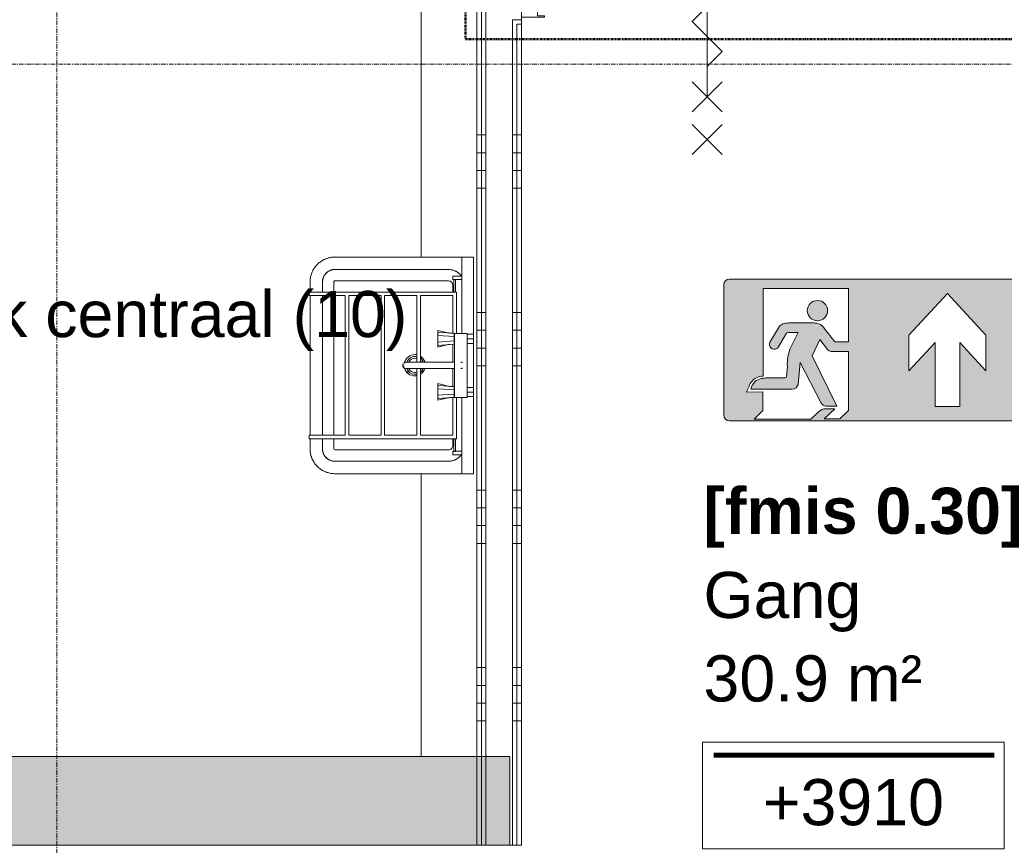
# Model space of a CAD drawing. Header units: millimetres. Extents: x 522 to 75900, y -25803 to 58941.
# Tile 68 of 134: x 40495 to 43267, y 33000 to 35325. Entities that reach past the tile are written whole.
import ezdxf

# ---------------------------------------------------------------- set-up
doc = ezdxf.new("R2010")
doc.units = ezdxf.units.MM
for name, pattern in [('BE_Brand', [10, 5, -2, 1, -2]), ('Dot', [4.7625, 0, -4.7625]), ('Grid Line', [22.225, 12.7, -3.175, 3.175, -3.175])]:
    doc.linetypes.add(name, pattern=pattern)
for name, color, linetype, lineweight in [('00_Algemeen', 7, 'Dot', 9), ('22_Metselwerk', 7, 'Continuous', 9), ('30_Kozijnen-ramen-deuren', 7, 'Continuous', 9), ('42_Dekvloeren en vloersystemen', 7, 'Continuous', 9)]:
    doc.layers.add(name, color=color, linetype=linetype, lineweight=lineweight)
doc.layers.add('51_Binnenriolering', color=7, linetype='Continuous', lineweight=18, true_color=0x7f7f7f)
doc.styles.add('Arial_1', font='arial.ttf', dxfattribs={"height": 130})
doc.styles.add('Arial_B', font='arialbd.ttf', dxfattribs={"height": 130})
pattern_1 = [(180, (41907.5, 34350), (-6e-14, -500), []), (180, (41907.5, 34400), (-6e-14, -500), []), (180, (41907.5, 34450), (-6e-14, -500), []), (180, (41907.5, 34500), (-6e-14, -500), [])]

# ---------------------------------------------------------------- blocks, each defined once
blk = doc.blocks.new('FRA_R12_AWT_CON_Betonwerk_R20_rvt-1-100 - Plattegrond - Begane grond')
at = {"layer": '22_Metselwerk', "true_color": 0xc0c0c0}
for points in [[(40445, 33000), (40755, 33000), (40755, 33250), (40445, 33250), (40445, 33187)], [(41875, 33000), (41875, 33250), (40755, 33250), (40755, 33000), (41798.8, 33000)]]:
    blk.add_hatch(color=9, dxfattribs=at).paths.add_polyline_path(points, flags=0)
at = {"layer": '22_Metselwerk', "lineweight": 13}
for p, q in [((40755, 33250), (40445, 33250)), ((41875, 33250), (40755, 33250)), ((41875, 33000), (41875, 33250)), ((40445, 33000), (40755, 33000)), ((40755, 33000), (41875, 33000))]:
    blk.add_line(p, q, dxfattribs=at)
blk = doc.blocks.new('NLRS_74_PF_UN_uitstortgootsteen_Geberit - uitstortgootsteen_610x460x340mm_300 Basic-5583351-100 - Plattegrond - Begane grond')
at = {"layer": '51_Binnenriolering'}
for p, q in [((-305, 0), (-305, -33)), ((-305, 0), (-270, 0)), ((-88, 0), (-270, 0)), ((62, 0), (-62, 0)), ((270, 0), (88, 0)), ((270, 0), (305, 0)), ((305, -33), (305, 0)), ((-305, -33), (-305, -390)), ((-270, -33), (-305, -33)), ((-270, -33), (-89.8, -33)), ((90, -33), (270, -33)), ((305, -33), (270, -33)), ((305, -390), (305, -33)), ((-270, -390), (-270, -70)), ((-238, -390), (-238, -70)), ((-225.7, -57.7), (-206.5, -57.7)), ((206.5, -57.7), (225.7, -57.7)), ((238, -70), (238, -390)), ((270, -70), (270, -390)), ((-206.5, -393), (-235, -393)), ((196.5, -393), (-196.5, -393)), ((235, -393), (206.5, -393)), ((-206.5, -425), (-235, -425)), ((196.5, -425), (-196.5, -425)), ((235, -425), (206.5, -425)), ((-235, -460), (-206.3, -460)), ((-196.5, -460), (196.5, -460)), ((206.3, -460), (235, -460))]:
    blk.add_line(p, q, dxfattribs=at)
at = {"layer": '51_Binnenriolering', "flags": 128}
for points in [[(-250.7, -33.4), (-252.1, -34.4), (-253.5, -35.5), (-254.9, -36.7), (-256.2, -37.9), (-257.5, -39.1), (-258.7, -40.4), (-259.8, -41.7), (-260.9, -43.1), (-262, -44.6), (-263, -46), (-263.9, -47.6), (-264.8, -49.1), (-265.6, -50.7), (-266.3, -52.3), (-267, -53.9), (-267.6, -55.6), (-268.1, -57.3), (-268.6, -59), (-269, -60.7), (-269.4, -62.5), (-269.6, -64.2), (-269.8, -66), (-269.9, -67.7), (-270, -69.5), (-270, -70)], [(270, -70), (270, -68.2), (269.9, -66.5), (269.7, -64.7), (269.4, -62.9), (269.1, -61.2), (268.7, -59.5), (268.3, -57.7), (267.7, -56.1), (267.2, -54.4), (266.5, -52.7), (265.8, -51.1), (265, -49.5), (264.1, -48), (263.2, -46.4), (262.3, -45), (261.2, -43.5), (260.1, -42.1), (259, -40.8), (257.8, -39.5), (256.6, -38.2), (255.3, -37), (253.9, -35.8), (252.5, -34.7), (251.1, -33.7)], [(-305, -390), (-304.9, -392.8), (-304.8, -395.6), (-304.5, -398.4), (-304.1, -401.2), (-303.6, -403.9), (-303, -406.6), (-302.3, -409.3), (-301.4, -412), (-300.5, -414.7), (-299.5, -417.3), (-298.3, -419.8), (-297.1, -422.3), (-295.7, -424.8), (-294.3, -427.2), (-292.8, -429.5), (-291.1, -431.8), (-289.4, -434), (-287.6, -436.2), (-285.7, -438.2), (-283.8, -440.2), (-281.7, -442.1), (-279.6, -444), (-277.4, -445.7), (-275.1, -447.3), (-272.8, -448.9), (-270.4, -450.4), (-268, -451.7), (-265.5, -453), (-263, -454.2), (-260.4, -455.2), (-257.7, -456.2), (-255.1, -457.1), (-252.4, -457.8), (-249.6, -458.5), (-246.9, -459), (-244.1, -459.4), (-241.3, -459.7), (-238.6, -459.9), (-235.8, -460), (-235, -460)], [(-270, -390), (-270, -391.4), (-269.9, -392.8), (-269.7, -394.2), (-269.6, -395.6), (-269.3, -397), (-269, -398.3), (-268.6, -399.7), (-268.2, -401), (-267.8, -402.3), (-267.2, -403.6), (-266.7, -404.9), (-266, -406.2), (-265.4, -407.4), (-264.7, -408.6), (-263.9, -409.8), (-263.1, -410.9), (-262.2, -412), (-261.3, -413.1), (-260.4, -414.1), (-259.4, -415.1), (-258.4, -416.1), (-257.3, -417), (-256.2, -417.8), (-255.1, -418.7), (-253.9, -419.5), (-252.7, -420.2), (-251.5, -420.9), (-250.2, -421.5), (-249, -422.1), (-247.7, -422.6), (-246.4, -423.1), (-245, -423.5), (-243.7, -423.9), (-242.3, -424.2), (-240.9, -424.5), (-239.6, -424.7), (-238.2, -424.9), (-236.8, -425), (-235.4, -425), (-235, -425)], [(235, -425), (236.4, -425), (237.8, -424.9), (239.2, -424.7), (240.6, -424.6), (242, -424.3), (243.3, -424), (244.7, -423.6), (246, -423.2), (247.3, -422.8), (248.6, -422.2), (249.9, -421.7), (251.2, -421), (252.4, -420.4), (253.6, -419.7), (254.8, -418.9), (255.9, -418.1), (257, -417.2), (258.1, -416.3), (259.1, -415.4), (260.1, -414.4), (261.1, -413.4), (262, -412.3), (262.8, -411.2), (263.7, -410.1), (264.5, -408.9), (265.2, -407.7), (265.9, -406.5), (266.5, -405.2), (267.1, -404), (267.6, -402.7), (268.1, -401.4), (268.5, -400), (268.9, -398.7), (269.2, -397.3), (269.5, -395.9), (269.7, -394.6), (269.9, -393.2), (270, -391.8), (270, -390.4), (270, -390)], [(235, -460), (237.8, -459.9), (240.6, -459.8), (243.4, -459.5), (246.2, -459.1), (248.9, -458.6), (251.6, -458), (254.3, -457.3), (257, -456.4), (259.7, -455.5), (262.3, -454.5), (264.8, -453.3), (267.3, -452.1), (269.8, -450.7), (272.2, -449.3), (274.5, -447.8), (276.8, -446.1), (279, -444.4), (281.2, -442.6), (283.2, -440.7), (285.2, -438.8), (287.1, -436.7), (289, -434.6), (290.7, -432.4), (292.3, -430.1), (293.9, -427.8), (295.4, -425.4), (296.7, -423), (298, -420.5), (299.2, -418), (300.2, -415.4), (301.2, -412.7), (302.1, -410.1), (302.8, -407.4), (303.5, -404.6), (304, -401.9), (304.4, -399.1), (304.7, -396.3), (304.9, -393.6), (305, -390.8), (305, -390)]]:
    blk.add_lwpolyline(points, dxfattribs=at)
at = {"layer": '51_Binnenriolering'}
for centre, radius, start, end in [((-225.7, -70), 44.3, 125.5458, 180), ((225.7, -70), 44.3, 360, 54.4896), ((-225.7, -70), 12.3, 90, 180), ((225.7, -70), 12.3, 360, 90), ((-0.5, -165), 30, 106.5115, 147.5858), ((-0.5, -165), 30, 32.4142, 71.601), ((-0.5, -165), 30, 168.4089, 180), ((-0.5, -165), 30, 180, 254.0853), ((-0.5, -165), 30, 287.799, 360), ((-0.5, -165), 30, 0, 11.5911), ((-235, -390), 70, 180, 210), ((-235, -390), 35, 180, 270), ((-235, -390), 3, 180, 270), ((-235, -390), 3, 180, 270), ((235, -390), 35, 270, 360), ((235, -390), 3, 270, 0), ((235, -390), 3, 270, 0), ((235, -390), 70, 345, 360), ((-235, -390), 70, 255, 270), ((235, -390), 70, 270, 300)]:
    blk.add_arc(centre, radius, start, end, dxfattribs=at)
blk = doc.blocks.new('NLRS_00_PF_UN_emmerrooster_Geesa - emmerrooster_429x403mm_Hotel-6413371-100 - Plattegrond - Begane grond')
at = {"layer": '51_Binnenriolering'}
for p, q in [((-251.5, 0), (-251.5, -25)), ((-241.5, -25), (-241.5, 0)), ((241.5, 0), (241.5, -25)), ((251.5, -25), (251.5, 0)), ((-251.5, -25), (-251.3, -25)), ((-241.5, -25), (-251.5, -25)), ((-206.3, -17.5), (-243, -17.5)), ((-243, -22.5), (-206.5, -22.5)), ((-241.7, -25), (-241.5, -25)), ((-90, -15), (-206.5, -15)), ((-206.5, -15), (-206.5, -429)), ((-196.5, -116), (-196.5, -25)), ((-196.5, -25), (-90.7, -25)), ((-59.3, -25), (-9, -25)), ((9, -25), (59.3, -25)), ((206.5, -15), (89.9, -15)), ((90.7, -25), (196.5, -25)), ((196.5, -25), (196.5, -116)), ((243, -17.5), (206.3, -17.5)), ((206.5, -429), (206.5, -15)), ((206.5, -22.5), (243.1, -22.5)), ((241.5, -25), (241.7, -25)), ((251.5, -25), (241.5, -25)), ((251.3, -25), (251.5, -25)), ((-8.7, -116), (-196.5, -116)), ((-196.5, -217), (-196.5, -126)), ((-196.5, -126), (-9, -126)), ((196.5, -116), (8.6, -116)), ((8.9, -126), (196.5, -126)), ((196.5, -126), (196.5, -217)), ((196.5, -217), (-196.5, -217)), ((-196.5, -318), (-196.5, -227)), ((-196.5, -227), (196.5, -227)), ((196.5, -227), (196.5, -318)), ((196.5, -318), (-196.5, -318)), ((-196.5, -429), (-196.5, -328)), ((-196.5, -328), (196.5, -328)), ((196.5, -328), (196.5, -429)), ((-206.5, -429), (-196.5, -429)), ((196.5, -429), (206.5, -429))]:
    blk.add_line(p, q, dxfattribs=at)
blk = doc.blocks.new('NLRS_52_PF_UN_gootsteenafvoer_Viega - gootsteenafvoer_40mm-5584055-100 - Plattegrond - Begane grond')
at = {"layer": '51_Binnenriolering', "flags": 128}
for points in [[(-64.2, -89.6), (-62.9, -89.6), (-61.6, -89.6), (-60.2, -89.6), (-58.9, -89.6)], [(-58.1, -129.6), (-59.5, -129.6), (-60.9, -129.6), (-62.2, -129.6), (-63.5, -129.6), (-64.8, -129.6)]]:
    blk.add_lwpolyline(points, dxfattribs=at)
at = {"layer": '51_Binnenriolering'}
for radius, start, end in [(25, 166.9719, 248.7072), (20, 165, 180), (20, 180, 240), (25, 111.2172, 140.9615), (20, 120, 128.0259), (25, 39.0385, 68.7828), (25, 291.0791, 13.0281), (20, 51.9741, 60), (20, 300, 360), (20, 0, 15)]:
    blk.add_arc((-80, -109.6), radius, start, end, dxfattribs=at)
blk = doc.blocks.new('NLRS_74_PF_UN_wandmengkraan_Costa-L Mixer_Grohe - wandmengkraan_Costa_L_Grohe-6414009-100 - Plattegrond - Begane grond')
at = {"layer": '51_Binnenriolering'}
for p, q in [((41672.5, 34435.8), (41672.5, 34450.2)), ((41718.5, 34442), (41672.5, 34445.2)), ((41672.5, 34426.5), (41672.5, 34435.8)), ((41672.5, 34435.8), (41718.5, 34432.5)), ((41690.3, 34443.8), (41718.5, 34441.3)), ((41718.5, 34442), (41718.5, 34433)), ((41719.5, 34439.6), (41718.5, 34439.6)), ((41718.5, 34432.6), (41718.5, 34434.3)), ((41718.5, 34432.5), (41718.5, 34426.6)), ((41754.5, 34441.5), (41719.5, 34441.5)), ((41719.5, 34426.5), (41719.5, 34441.5)), ((41754.5, 34441.5), (41754.5, 34426.5)), ((41754.5, 34439.5), (41772.5, 34439.5)), ((41772.5, 34439.5), (41772.5, 34426.5)), ((41672.5, 34417.2), (41672.5, 34426.5)), ((41718.5, 34420.7), (41672.5, 34417.2)), ((41672.5, 34403.1), (41672.5, 34417.2)), ((41672.5, 34407.8), (41718.5, 34411.1)), ((41706.5, 34410.8), (41672.5, 34403.1)), ((41718.5, 34411.6), (41685.5, 34408.8)), ((41718.5, 34426.5), (41718.5, 34420.7)), ((41718.5, 34418.8), (41718.5, 34420.6)), ((41718.5, 34420.3), (41718.5, 34411.1)), ((41718.5, 34413.5), (41719.5, 34413.5)), ((41719.5, 34276.5), (41719.5, 34426.5)), ((41754.5, 34426.5), (41772.5, 34426.5)), ((41754.5, 34426.5), (41754.5, 34276.5)), ((41754.5, 34413.6), (41772.5, 34413.6)), ((41772.5, 34426.5), (41772.5, 34413.6)), ((41697.6, 34360.5), (41623.7, 34360.5)), ((41736.9, 34360.5), (41737, 34360.5)), ((41623.7, 34342.5), (41697.6, 34342.5)), ((41672.5, 34285.8), (41672.5, 34300.2)), ((41718.5, 34292), (41672.5, 34295.2)), ((41690.3, 34293.8), (41718.5, 34291.3)), ((41672.5, 34276.5), (41672.5, 34285.8)), ((41672.5, 34285.8), (41718.5, 34282.5)), ((41672.5, 34275.1), (41672.5, 34276.5)), ((41672.5, 34267.2), (41672.5, 34275.2)), ((41718.5, 34270.7), (41672.5, 34267.2)), ((41672.5, 34253.1), (41672.5, 34267.2)), ((41718.5, 34292), (41718.5, 34283)), ((41719.5, 34289.6), (41718.5, 34289.6)), ((41718.5, 34282.6), (41718.5, 34284.3)), ((41718.5, 34282.5), (41718.5, 34276.6)), ((41718.5, 34276.5), (41718.5, 34270.7)), ((41718.5, 34268.8), (41718.5, 34270.6)), ((41718.5, 34270.3), (41718.5, 34261.1)), ((41719.5, 34261.5), (41719.5, 34276.5)), ((41772.5, 34289.5), (41754.5, 34289.5)), ((41772.5, 34276.5), (41754.5, 34276.5)), ((41754.5, 34276.5), (41754.5, 34261.5)), ((41772.5, 34289.5), (41772.5, 34276.5)), ((41772.5, 34276.5), (41772.5, 34263.6)), ((41672.5, 34257.8), (41718.5, 34261.1)), ((41706.5, 34260.8), (41672.5, 34253.1)), ((41718.5, 34261.6), (41685.5, 34258.8)), ((41718.5, 34263.5), (41719.5, 34263.5)), ((41719.5, 34261.5), (41754.5, 34261.5)), ((41772.5, 34263.6), (41754.5, 34263.6))]:
    blk.add_line(p, q, dxfattribs=at)
at = {"layer": '51_Binnenriolering', "flags": 128}
for points in [[(41672.5, 34450.2), (41705.6, 34442.4), (41707, 34442.2)], [(41672.5, 34441), (41672.5, 34441), (41672.6, 34441), (41672.6, 34441), (41672.7, 34441), (41672.7, 34441), (41672.7, 34441), (41672.8, 34441.1), (41672.8, 34441.1), (41672.9, 34441.1), (41672.9, 34441.1), (41672.9, 34441.1), (41673, 34441.1), (41673, 34441.1), (41673, 34441.2), (41673.1, 34441.2), (41673.1, 34441.2), (41673.1, 34441.2), (41673.2, 34441.3), (41673.2, 34441.3), (41673.2, 34441.3), (41673.2, 34441.3), (41673.3, 34441.4), (41673.3, 34441.4), (41673.3, 34441.4), (41673.3, 34441.5), (41673.4, 34441.5), (41673.4, 34441.5), (41673.4, 34441.6), (41673.4, 34441.6), (41673.4, 34441.6), (41673.4, 34441.7), (41673.5, 34441.7), (41673.5, 34441.8), (41673.5, 34441.8), (41673.5, 34441.8), (41673.5, 34441.9), (41673.5, 34441.9), (41673.5, 34442), (41673.5, 34442), (41673.5, 34442)], [(41672.5, 34441), (41672.5, 34441), (41672.6, 34441), (41672.6, 34441), (41672.7, 34441), (41672.7, 34441), (41672.7, 34441), (41672.8, 34441.1), (41672.8, 34441.1), (41672.9, 34441.1), (41672.9, 34441.1), (41672.9, 34441.1), (41673, 34441.1), (41673, 34441.1), (41673, 34441.2), (41673.1, 34441.2), (41673.1, 34441.2), (41673.1, 34441.2), (41673.2, 34441.3), (41673.2, 34441.3), (41673.2, 34441.3), (41673.2, 34441.3), (41673.3, 34441.4), (41673.3, 34441.4), (41673.3, 34441.4), (41673.3, 34441.5), (41673.4, 34441.5), (41673.4, 34441.5), (41673.4, 34441.6), (41673.4, 34441.6), (41673.4, 34441.6), (41673.4, 34441.7), (41673.5, 34441.7), (41673.5, 34441.8), (41673.5, 34441.8), (41673.5, 34441.8), (41673.5, 34441.9), (41673.5, 34441.9), (41673.5, 34442), (41673.5, 34442), (41673.5, 34442)], [(41673.5, 34411.1), (41673.5, 34411.1), (41673.5, 34411.2), (41673.5, 34411.2), (41673.5, 34411.2), (41673.5, 34411.3), (41673.5, 34411.3), (41673.5, 34411.3), (41673.4, 34411.4), (41673.4, 34411.4), (41673.4, 34411.5), (41673.4, 34411.5), (41673.4, 34411.5), (41673.4, 34411.6), (41673.3, 34411.6), (41673.3, 34411.6), (41673.3, 34411.7), (41673.3, 34411.7), (41673.3, 34411.7), (41673.2, 34411.8), (41673.2, 34411.8), (41673.2, 34411.8), (41673.1, 34411.8), (41673.1, 34411.9), (41673.1, 34411.9), (41673, 34411.9), (41673, 34411.9), (41673, 34412), (41672.9, 34412), (41672.9, 34412), (41672.9, 34412), (41672.8, 34412), (41672.8, 34412), (41672.7, 34412), (41672.7, 34412.1), (41672.7, 34412.1), (41672.6, 34412.1), (41672.6, 34412.1), (41672.6, 34412.1), (41672.5, 34412.1), (41672.5, 34412.1)], [(41673.5, 34411.1), (41673.5, 34411.1), (41673.5, 34411.2), (41673.5, 34411.2), (41673.5, 34411.2), (41673.5, 34411.3), (41673.5, 34411.3), (41673.5, 34411.3), (41673.4, 34411.4), (41673.4, 34411.4), (41673.4, 34411.5), (41673.4, 34411.5), (41673.4, 34411.5), (41673.4, 34411.6), (41673.3, 34411.6), (41673.3, 34411.6), (41673.3, 34411.7), (41673.3, 34411.7), (41673.3, 34411.7), (41673.2, 34411.8), (41673.2, 34411.8), (41673.2, 34411.8), (41673.1, 34411.8), (41673.1, 34411.9), (41673.1, 34411.9), (41673, 34411.9), (41673, 34411.9), (41673, 34412), (41672.9, 34412), (41672.9, 34412), (41672.9, 34412), (41672.8, 34412), (41672.8, 34412), (41672.7, 34412), (41672.7, 34412.1), (41672.7, 34412.1), (41672.6, 34412.1), (41672.6, 34412.1), (41672.6, 34412.1), (41672.5, 34412.1), (41672.5, 34412.1)], [(41623.7, 34360.5), (41622.1, 34360.5), (41620.4, 34360.5), (41618.8, 34360.5), (41617.3, 34360.5), (41615.7, 34360.5), (41614.1, 34360.5), (41612.6, 34360.5), (41611, 34360.5), (41609.5, 34360.5), (41608, 34360.5), (41606.5, 34360.5), (41605.1, 34360.5), (41603.7, 34360.5), (41602.3, 34360.5), (41601, 34360.5), (41599.7, 34360.5), (41598.4, 34360.5), (41597.2, 34360.5), (41596, 34360.5), (41594.8, 34360.5), (41593.7, 34360.5), (41592.7, 34360.5), (41591.7, 34360.5), (41590.7, 34360.5), (41589.8, 34360.5), (41589, 34360.5), (41588.2, 34360.5), (41587.5, 34360.5), (41586.8, 34360.5), (41586.2, 34360.5), (41585.6, 34360.5), (41585.1, 34360.5), (41584.7, 34360.5), (41584.3, 34360.5), (41584, 34360.5), (41583.8, 34360.5), (41583.6, 34360.5), (41583.5, 34360.5), (41583.5, 34360.5), (41583.5, 34360.5)], [(41697.6, 34360.5), (41699.2, 34360.5), (41700.7, 34360.5), (41702.3, 34360.5), (41703.9, 34360.5), (41705.4, 34360.5), (41707, 34360.5), (41708.5, 34360.5), (41710, 34360.5), (41711.5, 34360.5), (41712.9, 34360.5), (41714.4, 34360.5), (41715.8, 34360.5), (41717.2, 34360.5), (41718.5, 34360.5)], [(41737.3, 34360.5), (41737.7, 34360.5), (41738.1, 34360.5), (41738.4, 34360.4), (41738.8, 34360.4), (41739.1, 34360.3), (41739.5, 34360.2), (41739.8, 34360.1), (41740.2, 34360), (41740.5, 34359.8), (41740.8, 34359.7), (41741.1, 34359.5), (41741.5, 34359.4), (41741.8, 34359.2)], [(41583.5, 34342.5), (41583.5, 34342.5), (41583.6, 34342.5), (41583.7, 34342.5), (41584, 34342.5), (41584.3, 34342.5), (41584.6, 34342.5), (41585, 34342.5), (41585.5, 34342.5), (41586, 34342.5), (41586.6, 34342.5), (41587.3, 34342.5), (41588, 34342.5), (41588.8, 34342.5), (41589.6, 34342.5), (41590.5, 34342.5), (41591.4, 34342.5), (41592.4, 34342.5), (41593.4, 34342.5), (41594.5, 34342.5), (41595.7, 34342.5), (41596.8, 34342.5), (41598, 34342.5), (41599.3, 34342.5), (41600.6, 34342.5), (41601.9, 34342.5), (41603.3, 34342.5), (41604.7, 34342.5), (41606.1, 34342.5), (41607.6, 34342.5), (41609.1, 34342.5), (41610.6, 34342.5), (41612.1, 34342.5), (41613.7, 34342.5), (41615.2, 34342.5), (41616.8, 34342.5), (41618.4, 34342.5), (41620, 34342.5), (41621.6, 34342.5), (41623.2, 34342.5), (41623.7, 34342.5)], [(41718.9, 34342.5), (41717.5, 34342.5), (41716.2, 34342.5), (41714.8, 34342.5), (41713.3, 34342.5), (41711.9, 34342.5), (41710.4, 34342.5), (41708.9, 34342.5), (41707.4, 34342.5), (41705.8, 34342.5), (41704.3, 34342.5), (41702.7, 34342.5), (41701.2, 34342.5), (41699.6, 34342.5), (41698, 34342.5), (41697.6, 34342.5)], [(41741.6, 34343.8), (41741.3, 34343.7), (41741, 34343.5), (41740.7, 34343.3), (41740.3, 34343.2), (41740, 34343.1), (41739.7, 34342.9), (41739.3, 34342.8), (41739, 34342.8), (41738.6, 34342.7), (41738.3, 34342.6), (41737.9, 34342.6), (41737.5, 34342.6), (41737.2, 34342.5)], [(41672.5, 34300.2), (41705.6, 34292.4), (41707, 34292.2)], [(41672.5, 34291), (41672.5, 34291), (41672.6, 34291), (41672.6, 34291), (41672.7, 34291), (41672.7, 34291), (41672.7, 34291), (41672.8, 34291.1), (41672.8, 34291.1), (41672.9, 34291.1), (41672.9, 34291.1), (41672.9, 34291.1), (41673, 34291.1), (41673, 34291.1), (41673, 34291.2), (41673.1, 34291.2), (41673.1, 34291.2), (41673.1, 34291.2), (41673.2, 34291.3), (41673.2, 34291.3), (41673.2, 34291.3), (41673.2, 34291.3), (41673.3, 34291.4), (41673.3, 34291.4), (41673.3, 34291.4), (41673.3, 34291.5), (41673.4, 34291.5), (41673.4, 34291.5), (41673.4, 34291.6), (41673.4, 34291.6), (41673.4, 34291.6), (41673.4, 34291.7), (41673.5, 34291.7), (41673.5, 34291.8), (41673.5, 34291.8), (41673.5, 34291.8), (41673.5, 34291.9), (41673.5, 34291.9), (41673.5, 34292), (41673.5, 34292), (41673.5, 34292)], [(41672.5, 34291), (41672.5, 34291), (41672.6, 34291), (41672.6, 34291), (41672.7, 34291), (41672.7, 34291), (41672.7, 34291), (41672.8, 34291.1), (41672.8, 34291.1), (41672.9, 34291.1), (41672.9, 34291.1), (41672.9, 34291.1), (41673, 34291.1), (41673, 34291.1), (41673, 34291.2), (41673.1, 34291.2), (41673.1, 34291.2), (41673.1, 34291.2), (41673.2, 34291.3), (41673.2, 34291.3), (41673.2, 34291.3), (41673.2, 34291.3), (41673.3, 34291.4), (41673.3, 34291.4), (41673.3, 34291.4), (41673.3, 34291.5), (41673.4, 34291.5), (41673.4, 34291.5), (41673.4, 34291.6), (41673.4, 34291.6), (41673.4, 34291.6), (41673.4, 34291.7), (41673.5, 34291.7), (41673.5, 34291.8), (41673.5, 34291.8), (41673.5, 34291.8), (41673.5, 34291.9), (41673.5, 34291.9), (41673.5, 34292), (41673.5, 34292), (41673.5, 34292)], [(41673.5, 34261.1), (41673.5, 34261.1), (41673.5, 34261.2), (41673.5, 34261.2), (41673.5, 34261.2), (41673.5, 34261.3), (41673.5, 34261.3), (41673.5, 34261.3), (41673.4, 34261.4), (41673.4, 34261.4), (41673.4, 34261.5), (41673.4, 34261.5), (41673.4, 34261.5), (41673.4, 34261.6), (41673.3, 34261.6), (41673.3, 34261.6), (41673.3, 34261.7), (41673.3, 34261.7), (41673.3, 34261.7), (41673.2, 34261.8), (41673.2, 34261.8), (41673.2, 34261.8), (41673.1, 34261.8), (41673.1, 34261.9), (41673.1, 34261.9), (41673, 34261.9), (41673, 34261.9), (41673, 34262), (41672.9, 34262), (41672.9, 34262), (41672.9, 34262), (41672.8, 34262), (41672.8, 34262), (41672.7, 34262), (41672.7, 34262.1), (41672.7, 34262.1), (41672.6, 34262.1), (41672.6, 34262.1), (41672.6, 34262.1), (41672.5, 34262.1), (41672.5, 34262.1)], [(41673.5, 34261.1), (41673.5, 34261.1), (41673.5, 34261.2), (41673.5, 34261.2), (41673.5, 34261.2), (41673.5, 34261.3), (41673.5, 34261.3), (41673.5, 34261.3), (41673.4, 34261.4), (41673.4, 34261.4), (41673.4, 34261.5), (41673.4, 34261.5), (41673.4, 34261.5), (41673.4, 34261.6), (41673.3, 34261.6), (41673.3, 34261.6), (41673.3, 34261.7), (41673.3, 34261.7), (41673.3, 34261.7), (41673.2, 34261.8), (41673.2, 34261.8), (41673.2, 34261.8), (41673.1, 34261.8), (41673.1, 34261.9), (41673.1, 34261.9), (41673, 34261.9), (41673, 34261.9), (41673, 34262), (41672.9, 34262), (41672.9, 34262), (41672.9, 34262), (41672.8, 34262), (41672.8, 34262), (41672.7, 34262), (41672.7, 34262.1), (41672.7, 34262.1), (41672.6, 34262.1), (41672.6, 34262.1), (41672.6, 34262.1), (41672.5, 34262.1), (41672.5, 34262.1)]]:
    blk.add_lwpolyline(points, dxfattribs=at)
at = {"layer": '51_Binnenriolering'}
for radius, start, end in [(10, 153.9989, 180), (10, 180, 256.0238), (9, 150, 225), (10, 93.4601, 135.9092), (9, 90, 135), (9, 255, 270)]:
    blk.add_arc((41583.5, 34351.5), radius, start, end, dxfattribs=at)
blk = doc.blocks.new('FRA-ULC-R12-W-UO_installatie_R20_rvt-1-100 - Plattegrond - Begane grond')
at = {"color": 8, "lineweight": 18, "true_color": 0x7f7f7f}
for name, p, rotation in [('NLRS_74_PF_UN_uitstortgootsteen_Geberit - uitstortgootsteen_610x460x340mm_300 Basic-5583351-100 - Plattegrond - Begane grond', (41772.5, 34351.5), 269.9999999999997), ('NLRS_00_PF_UN_emmerrooster_Geesa - emmerrooster_429x403mm_Hotel-6413371-100 - Plattegrond - Begane grond', (41739.5, 34351.5), 269.9999999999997), ('NLRS_52_PF_UN_gootsteenafvoer_Viega - gootsteenafvoer_40mm-5584055-100 - Plattegrond - Begane grond', (41717.5, 34271.5), 270)]:
    blk.add_blockref(name, p, dxfattribs=dict(at, rotation=rotation))
blk.add_blockref('NLRS_74_PF_UN_wandmengkraan_Costa-L Mixer_Grohe - wandmengkraan_Costa_L_Grohe-6414009-100 - Plattegrond - Begane grond', (0, 0), dxfattribs=at)
blk = doc.blocks.new('32_PR_b - 04_A_2000x2400_125mm_gl_Qbiq-10416155-100 - Plattegrond - Begane grond')
at = {"layer": '00_Algemeen', "linetype": 'Continuous', "true_color": 0xc0c0c0}
h = blk.add_hatch(dxfattribs=at)
h.set_pattern_fill('FP_99', color=9, style=0, pattern_type=2)
h.set_pattern_definition([(225, (43028.3, 35374), (1060.66, -1060.66), []), (225, (42068.3, 35374), (1060.66, -1060.66), []), (225, (42038.3, 35374), (1060.66, -1060.66), []), (225, (42008.3, 35374), (1060.66, -1060.66), []), (225, (41978.3, 35374), (1060.66, -1060.66), []), (225, (41948.3, 35374), (1060.66, -1060.66), []), (225, (41918.3, 35374), (1060.66, -1060.66), []), (225, (41888.3, 35374), (1060.66, -1060.66), [])])
h.paths.add_polyline_path([(1055.8, 41.5), (1055.8, 38.5), (1075.8, 38.5), (1075.8, -11), (1085.8, -11), (1085.8, -18.5), (1120.8, -18.5), (1120.8, 41.5)], flags=0)
h.paths.add_polyline_path([(-879.2, 41.5), (-879.2, -18.5), (-844.2, -18.5), (-844.2, -11), (-834.2, -11), (-834.2, 38.5), (-814.2, 38.5), (-814.2, 41.5)], flags=0)
at = {"layer": '00_Algemeen', "linetype": 'Continuous'}
for p, q in [((-313.6, 344.1), (-398.4, 428.9)), ((-398.4, 344.1), (-313.6, 428.9)), ((640.1, 344.1), (555.3, 428.9)), ((555.3, 344.1), (640.1, 428.9)), ((-356, 266.5), (-398.4, 308.9)), ((-356, 266.5), (-313.6, 308.9)), ((597.7, 266.5), (555.3, 308.9)), ((597.7, 266.5), (640.1, 308.9)), ((-398.4, 224.1), (-356, 266.5)), ((-313.6, 224.1), (-356, 266.5)), ((-356, -243.5), (-356, 266.5)), ((555.3, 224.1), (597.7, 266.5)), ((640.1, 224.1), (597.7, 266.5)), ((597.7, -243.5), (597.7, 266.5)), ((-356, 181.2), (-398.4, 138.8)), ((597.7, 181.2), (555.3, 138.8)), ((-398.4, 138.8), (-356, 96.4)), ((555.3, 138.8), (597.7, 96.4)), ((-356, 96.4), (-313.6, 53.9)), ((597.7, 96.4), (640.1, 53.9)), ((-313.6, 53.9), (-356, 11.5)), ((640.1, 53.9), (597.7, 11.5)), ((-356, 11.5), (-398.4, -30.9)), ((597.7, 11.5), (555.3, -30.9)), ((-398.4, -30.9), (-356, -73.4)), ((555.3, -30.9), (597.7, -73.4)), ((-356, -73.4), (-313.6, -115.8)), ((597.7, -73.4), (640.1, -115.8)), ((-313.6, -115.8), (-356, -158.2)), ((640.1, -115.8), (597.7, -158.2))]:
    blk.add_line(p, q, dxfattribs=at)
at = {"layer": '30_Kozijnen-ramen-deuren'}
for p, q in [((-879.2, 41.5), (-814.2, 41.5)), ((-879.2, -18.5), (-879.2, 41.5)), ((-834.2, 38.5), (-834.2, -11)), ((-814.2, 38.5), (-834.2, 38.5)), ((-814.2, 41.5), (-814.2, 38.5)), ((1055.8, 41.5), (1120.8, 41.5)), ((1055.8, 38.5), (1055.8, 41.5)), ((1075.8, 38.5), (1055.8, 38.5)), ((1075.8, -11), (1075.8, 38.5)), ((1120.8, 41.5), (1120.8, -18.5)), ((-844.2, -18.5), (-879.2, -18.5)), ((-844.2, -11), (-844.2, -18.5)), ((-834.2, -11), (-844.2, -11)), ((1085.8, -11), (1075.8, -11)), ((1085.8, -18.5), (1085.8, -11)), ((1120.8, -18.5), (1085.8, -18.5))]:
    blk.add_line(p, q, dxfattribs=at)
blk = doc.blocks.new('65_DI_noodarmatuur nooduitgang_NEN1413 - Type 1-7581339-100 - Plattegrond - Begane grond')
at = {"layer": '00_Algemeen', "linetype": 'Continuous', "true_color": 0x00843d}
h = blk.add_hatch(color=116, dxfattribs=at)
h.paths.add_polyline_path([(430, -183.4), (429.4, 187.6), (425.2, 194.9), (418, 199.1), (413.7, 199.6), (-418, 199.1), (-425.2, 194.9), (-429.4, 187.6), (-430, 183.4), (-429.4, -187.6), (-425.2, -194.9), (-418, -199.1), (-413.8, -199.6), (418, -199.1), (425.2, -194.9), (429.4, -187.6)], flags=0)
h.paths.add_polyline_path([(308.2, 41.3), (308.2, -58.7), (234.7, 21), (234.7, -159.3), (165.1, -159.3), (165.1, 21), (91.1, -58.7), (91.1, 41.3), (199.9, 159.3)], flags=0)
h.paths.add_polyline_path([(-79.3, 173.4), (-79.3, 22.8), (-117.5, 22.8), (-152.4, 67.2), (-159.4, 72.2), (-167.9, 75.1), (-177, 75.9), (-256, 75.2), (-267.8, 71.4), (-274.1, 65.4), (-301.2, 18.3), (-300.8, 11.5), (-297.1, 5.7), (-291.1, 2.4), (-284.2, 2.4), (-281, 3.7), (-275.9, 8.7), (-250.7, 49.1), (-249.7, 49.5), (-220.3, 49.5), (-243.2, 4.3), (-249.7, -20.7), (-251, -46.4), (-254.5, -77.1), (-257.2, -78.8), (-317.5, -79.5), (-331.2, -82.5), (-337.5, -85.5), (-343.1, -89.6), (-348, -95.9), (-351.6, -103.1), (-353.8, -110.8), (-233.6, -110.2), (-226.8, -106.8), (-224.1, -104), (-220.9, -97), (-215, -35.4), (-153.6, -151.9), (-150.1, -155.7), (-142.3, -158.5), (-112, -158.5), (-181.5, -16.9), (-160, 29.8), (-135.1, -1.3), (-127.8, -4.3), (-79.3, -4.3), (-79.3, -170.2), (-103.5, -194.4), (-147.4, -194.4), (-117.8, -165.9), (-148.6, -165.9), (-158.2, -170.3), (-166.4, -176.9), (-184.6, -194.5), (-344.1, -194.5), (-319.8, -170.2), (-319.8, -118.4), (-365.9, -118.8), (-355.3, -94.7), (-350.5, -87.6), (-344, -81.7), (-336.4, -77.3), (-328.1, -74.6), (-319.3, -73.7), (-319.3, 173.4), (-193.1, 173.4)], flags=0)
h.paths.add_polyline_path([(-137.9, 110.7), (-138.8, 118.1), (-141.7, 125), (-146.2, 130.9), (-152.1, 135.4), (-159, 138.3), (-166.4, 139.3), (-173.8, 138.3), (-180.7, 135.4), (-186.6, 130.9), (-191.1, 125), (-193.9, 118.1), (-194.9, 110.7), (-193.1, 101.2), (-191.1, 96.5), (-186.6, 90.6), (-180.7, 86), (-173.8, 83.2), (-166.4, 82.2), (-159, 83.2), (-152.1, 86), (-146.2, 90.6), (-141.7, 96.5), (-138.8, 103.4)], flags=0)
at = {"layer": '00_Algemeen', "color": 116, "linetype": 'Continuous', "true_color": 0x00843d}
for p, q in [((413.7, 199.6), (-413.8, 199.6)), ((-430, 183.4), (-430, -183.4)), ((-319.3, 173.4), (-79.3, 173.4)), ((-319.3, -73.7), (-319.3, 173.4)), ((-79.3, 173.4), (-79.3, 22.8)), ((430, -183.4), (430, 183.4)), ((91.1, 41.3), (199.9, 159.3)), ((199.9, 159.3), (308.2, 41.3)), ((-274.1, 65.4), (-300.2, 21.6)), ((-177, 75.9), (-248, 75.9)), ((-117.5, 22.8), (-148.3, 62.7)), ((-275.9, 8.7), (-253.2, 46.8)), ((-249.7, 49.5), (-220.3, 49.5)), ((-220.3, 49.5), (-243.2, 4.3)), ((-181.5, -16.9), (-160, 29.8)), ((-160, 29.8), (-138, 1.5)), ((91.1, -58.7), (91.1, 41.3)), ((308.2, 41.3), (308.2, -58.7)), ((-79.3, 22.8), (-117.5, 22.8)), ((165.1, 21), (91.1, -58.7)), ((165.1, -159.3), (165.1, 21)), ((308.2, -58.7), (234.7, 21)), ((234.7, 21), (234.7, -159.3)), ((-112, -158.5), (-181.5, -16.9)), ((-127.8, -4.3), (-79.3, -4.3)), ((-79.3, -4.3), (-79.3, -170.2)), ((-251, -46.4), (-253.7, -74.1)), ((-220.9, -97), (-215, -35.4)), ((-215, -35.4), (-155.8, -149.7)), ((-257.2, -78.8), (-310.4, -78.8)), ((-353.8, -110.8), (-237.4, -110.8)), ((-319.8, -118.4), (-365.9, -118.8)), ((-319.8, -170.2), (-319.8, -118.4)), ((-117.8, -165.9), (-148.6, -165.9)), ((-147.4, -194.4), (-117.8, -165.9)), ((-142.3, -158.5), (-112, -158.5)), ((234.7, -159.3), (165.1, -159.3)), ((-344.1, -194.5), (-319.8, -170.2)), ((-166.4, -176.9), (-184.6, -194.5)), ((-79.3, -170.2), (-103.5, -194.4)), ((-413.8, -199.6), (413.7, -199.6)), ((-184.6, -194.5), (-344.1, -194.5)), ((-103.5, -194.4), (-147.4, -194.4))]:
    blk.add_line(p, q, dxfattribs=at)
for centre, radius, start, end in [((-413.8, 183.4), 16.2, 90, 180), ((413.7, 183.4), 16.2, 360, 90), ((-166.4, 110.7), 28.5, 360, 180), ((-166.4, 110.7), 28.5, 180, 360), ((-257.1, 53.9), 20.5, 109.0028, 145.8257), ((-247.5, 22.5), 53.4, 90.5428, 107.8215), ((-175.5, 39.2), 36.7, 63.9254, 92.2417), ((-168, 52.6), 21.4, 42.9932, 66.1768), ((-188.8, 30), 52.1, 38.9711, 45.5779), ((-248.4, 44.1), 5.56, 103.537, 150.5934), ((-287.7, 15.7), 13.8, 154.9491, 298.8247), ((-287.4, 15.3), 13.3, 298.5276, 330.1585), ((-126.4, -39.8), 124.8, 159.3069, 183.029), ((-125.4, 11.8), 16.3, 219.0619, 261.4561), ((-319.4, -115.4), 41.7, 89.9713, 138.2345), ((-317.5, -119.2), 39.2, 100.4179, 130.8486), ((-306.1, -165), 86.3, 92.8245, 102.3331), ((-258, -74.6), 4.31, 280.472, 6.1488), ((-193.9, -182.5), 183.4, 154.158, 159.6724), ((-306.3, -122.8), 56.5, 141.4501, 158.9921), ((-311.4, -118.9), 43.1, 137.2383, 169.1825), ((-237.8, -93.5), 17.3, 271.3447, 348.4175), ((-134.7, -208.4), 44.7, 108.1309, 135.2832), ((-140, -140.2), 18.4, 210.848, 262.929), ((-413.8, -183.4), 16.2, 180, 270), ((413.7, -183.4), 16.2, 270, 0)]:
    blk.add_arc(centre, radius, start, end, dxfattribs=at)
blk = doc.blocks.new('00_TAG_ROOM_roomtag2 - 5_ volledig met plafondhoogte-11202087-100 - Plattegrond - Begane grond')
at = {"layer": '00_Algemeen', "linetype": 'Continuous'}
for p, q in [((0, -5.7), (0, -2.7)), ((0, -2.7), (8.5, -2.7)), ((8.5, -2.7), (8.5, -5.7)), ((0.322, -3.01), (8.215, -3.01)), ((0.322, -3.033), (8.215, -3.033)), ((0.322, -3.061), (8.215, -3.061)), ((0.322, -3.095), (8.215, -3.095)), ((0.322, -3.123), (8.215, -3.123)), ((8.5, -5.7), (0, -5.7))]:
    blk.add_line(p, q, dxfattribs=at)

msp = doc.modelspace()

# ---------------------------------------------------------------- hatches: boundary and pattern name
at = {"layer": '22_Metselwerk', "true_color": 0x808080}
h = msp.add_hatch(dxfattribs=at)
h.set_pattern_fill('FP_426', color=8, angle=270, style=0, pattern_type=2)
h.set_pattern_definition([(180, (41907.5, 36037.5), (-6e-14, -500), []), (180, (41907.5, 36087.5), (-6e-14, -500), []), (180, (41907.5, 36137.5), (-6e-14, -500), []), (180, (41907.5, 36187.5), (-6e-14, -500), [])])
h.paths.add_polyline_path([(41795, 35312.5), (41795, 36250), (41782.5, 36250), (41782.5, 35312.5)], flags=0)
h = msp.add_hatch(dxfattribs=at)
h.set_pattern_fill('FP_306', color=8, angle=270, style=0, pattern_type=2)
h.set_pattern_definition(pattern_1)
h.paths.add_polyline_path([(41795, 33000), (41795, 35300), (41782.5, 35300), (41782.5, 33000)], flags=0)
h = msp.add_hatch(dxfattribs=at)
h.set_pattern_fill('FP_306', color=8, angle=270, style=0, pattern_type=2)
h.set_pattern_definition(pattern_1)
h.paths.add_polyline_path([(41798.8, 33000), (41807.5, 33000), (41807.5, 35312.5), (41795, 35312.5), (41795, 33000)], flags=0)
h = msp.add_hatch(dxfattribs=at)
h.set_pattern_fill('FP_306', color=8, angle=270, style=0, pattern_type=2)
h.set_pattern_definition(pattern_1)
h.paths.add_polyline_path([(41895, 33000), (41895, 35312.5), (41882.5, 35312.5), (41882.5, 33000)], flags=0)
h = msp.add_hatch(dxfattribs=at)
h.set_pattern_fill('FP_306', color=8, angle=270, style=0, pattern_type=2)
h.set_pattern_definition(pattern_1)
h.paths.add_polyline_path([(41907.5, 33000), (41907.5, 35300), (41895, 35300), (41895, 33000)], flags=0)

# ---------------------------------------------------------------- linework, layer by layer
at = {"layer": '00_Algemeen', "color": 16, "linetype": 'Grid Line', "true_color": 0x800000}
for p, q in [((40600, 4084), (40600, 58341)), ((5155.6, 35200), (57181.4, 35200))]:
    msp.add_line(p, q, dxfattribs=at)
at = {"layer": '00_Algemeen', "color": 82, "linetype": 'BE_Brand', "lineweight": 50, "true_color": 0x46cc0d}
for p, q in [((41750, 36370), (41750, 35270)), ((41750, 35270), (44075, 35270))]:
    msp.add_line(p, q, dxfattribs=at)
at = {"layer": '22_Metselwerk'}
for p, q in [((41795, 36250), (41795, 33000)), ((41807.5, 36250), (41807.5, 33000)), ((41782.5, 35841.9), (41782.5, 33000)), ((41907.5, 35300), (41907.5, 35425)), ((41882.5, 35325), (41907.5, 35325)), ((41882.5, 35325), (41882.5, 33000)), ((41895, 35312.5), (41907.5, 35312.5)), ((41895, 35312.5), (41895, 33000)), ((41907.5, 33000), (41907.5, 35300)), ((41795, 33000), (41895, 33000))]:
    msp.add_line(p, q, dxfattribs=at)
at = {"layer": '42_Dekvloeren en vloersystemen', "color": 7, "true_color": 0xffffff}
for p, q in [((41625, 34656.2), (41625, 36250)), ((41625, 34369.6), (41625, 34376.1)), ((41625, 33250), (41625, 34046.7))]:
    msp.add_line(p, q, dxfattribs=at)

# ---------------------------------------------------------------- block references
at = {"lineweight": 5}
for name in ['FRA_R12_AWT_CON_Betonwerk_R20_rvt-1-100 - Plattegrond - Begane grond', 'FRA-ULC-R12-W-UO_installatie_R20_rvt-1-100 - Plattegrond - Begane grond']:
    msp.add_blockref(name, (0, 0), dxfattribs=at)
at = {"layer": '00_Algemeen', "color": 116, "linetype": 'Continuous', "true_color": 0x00843d}
msp.add_blockref('65_DI_noodarmatuur nooduitgang_NEN1413 - Type 1-7581339-100 - Plattegrond - Begane grond', (42907.5, 34395), dxfattribs=at)
at = {"layer": '00_Algemeen', "linetype": 'Continuous', "xscale": 99.99999999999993, "yscale": 99.99999999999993, "zscale": 99.99999999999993}
msp.add_blockref('00_TAG_ROOM_roomtag2 - 5_ volledig met plafondhoogte-11202087-100 - Plattegrond - Begane grond', (42417.2, 33560.4), dxfattribs=at)
at = {"layer": '30_Kozijnen-ramen-deuren', "rotation": 180}
msp.add_blockref('32_PR_b - 04_A_2000x2400_125mm_gl_Qbiq-10416155-100 - Plattegrond - Begane grond', (43028.3, 35374), dxfattribs=at)

# ---------------------------------------------------------------- texts
at = {"layer": '00_Algemeen', "linetype": 'Continuous', "char_height": 130, "attachment_point": 1, "style": 'Arial_1'}
for s, insert, width in [('Werkkast schoonmaak centraal (10)', (38679.9, 34561.1), 3527.425), ('Gang', (42420.2, 33770.1), 529.114), ('30.9 m²', (42420.2, 33535), 737.552), ('30.9 m²', (42420.2, 33535), 737.552), ('+3910', (42587.4, 33186.5), 609.282)]:
    msp.add_mtext(s, dxfattribs=dict(at, insert=insert, width=width))
at = {"layer": '00_Algemeen', "color": 5, "linetype": 'Continuous', "true_color": 0x0000ff, "insert": (42420.2, 34007.1), "char_height": 130, "width": 1098.312, "attachment_point": 1, "style": 'Arial_B'}
msp.add_mtext('[fmis 0.30]', dxfattribs=at)

doc.saveas('drawing.dxf')
